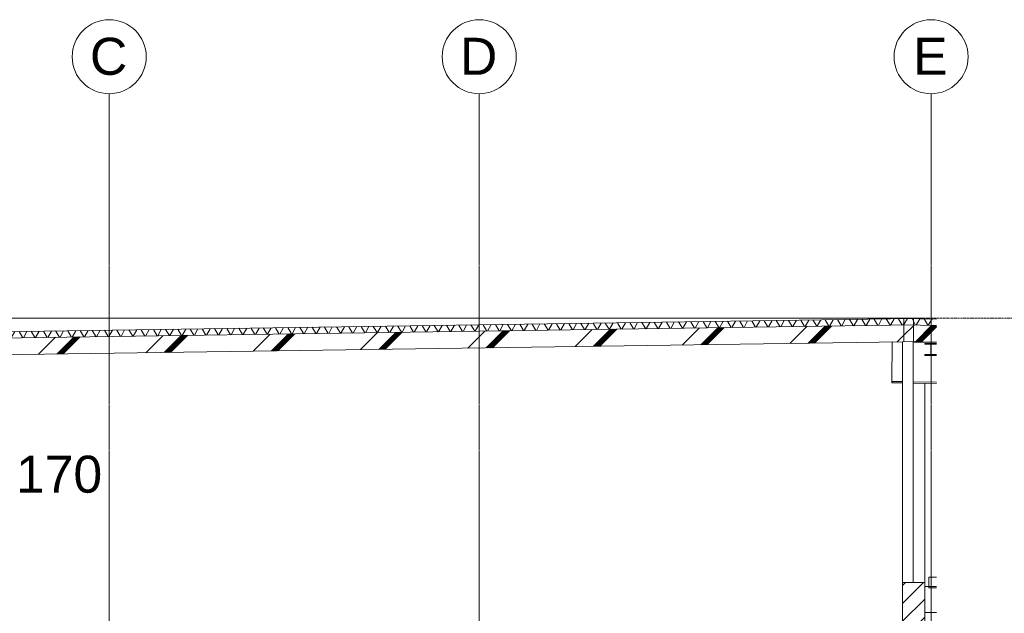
# Model space of a CAD drawing. Header units: millimetres. Extents: x 37681 to 219932, y -4585 to 8657.
# Tile 33 of 53: x 50787 to 60094, y 2608 to 8221. Entities that reach past the tile are written whole.
import ezdxf

# ---------------------------------------------------------------- set-up
doc = ezdxf.new("R2010")
doc.units = ezdxf.units.MM
doc.linetypes.add('ARC Grid Line', pattern=[22.225, 12.7, -3.175, 3.175, -3.175])
doc.linetypes.add('ARC Level Line', pattern=[32, 6, -5, 16, -5])
for name, color, linetype, lineweight in [('A--A23__Vloeren', 8, 'Continuous', 15), ('A--A2__Ruwbouw', 8, 'Continuous', 15), ('A--L$01A__Algemeen', 7, 'Continuous', 9), ('A--L$07A__Stramien', 1, 'Continuous', 13), ('A--L21__Buitenwanden', 3, 'Continuous', 9), ('A--L22__Binnenwanden', 2, 'Continuous', 9), ('A--L23__Vloeren', 3, 'Continuous', 9), ('A--L28__Hoofddraagconstructies', 3, 'Continuous', 9), ('A--L45__Plafondafwerkingen', 1, 'Continuous', 9), ('A--T$07A__Stramien', 1, 'Continuous', 13), ('A--TR9__AlgVoorz', 1, 'Continuous', 13)]:
    doc.layers.add(name, color=color, linetype=linetype, lineweight=lineweight)
doc.styles.add('Arial_1', font='arial.ttf', dxfattribs={"height": 350})
pattern_1 = [(45, (48887.76, 2980), (-500, 500), []), (45, (49057.76, 2980), (-500, 500), []), (45, (49067.76, 2980), (-500, 500), []), (45, (49077.76, 2980), (-500, 500), []), (45, (49087.76, 2980), (-500, 500), []), (45, (49097.76, 2980), (-500, 500), []), (45, (49107.76, 2980), (-500, 500), []), (45, (49117.76, 2980), (-500, 500), [])]

# ---------------------------------------------------------------- blocks, each defined once
blk = doc.blocks.new('28-11_ARC_staal_balk_IPE - IPE400-2063630-A')
at = {"layer": 'A--L28__Hoofddraagconstructies'}
for p, q in [((59029.7, 4800.5), (59035.3, 5173.5)), ((59035.3, 5173.5), (59131.4, 5172)), ((59231.4, 5170.5), (59453.2, 5167.1)), ((59029.5, 4787), (59029.7, 4800.5)), ((59029.5, 4787), (59131.4, 4785.5)), ((59029.7, 4800.5), (59131.4, 4799)), ((59231.4, 4797.5), (59453.2, 4794.1)), ((59231.4, 4784), (59453.2, 4780.6))]:
    blk.add_line(p, q, dxfattribs=at)
blk = doc.blocks.new('28_SFO_staal_balk_HEA - HEA 120-2063910-A')
at = {"layer": 'A--L28__Hoofddraagconstructies'}
for p, q in [((59453.2, 5160), (59341.4, 5160)), ((59341.4, 5160), (59341.4, 5152)), ((59341.4, 5152), (59398.9, 5152)), ((59398.9, 5152), (59398.9, 5054)), ((59403.9, 5054), (59403.9, 5152)), ((59403.9, 5152), (59453.2, 5152)), ((59398.9, 5054), (59341.4, 5054)), ((59341.4, 5054), (59341.4, 5046)), ((59341.4, 5046), (59453.2, 5046)), ((59453.2, 5054), (59403.9, 5054))]:
    blk.add_line(p, q, dxfattribs=at)
blk = doc.blocks.new('Grid - 3_5mm-18301-A')
at = {"layer": 'A--T$07A__Stramien'}
blk.add_circle((44060.4, 7871.1), 350, dxfattribs=at)

msp = doc.modelspace()

# ---------------------------------------------------------------- hatches: boundary and pattern name
at = {"layer": 'A--A23__Vloeren', "lineweight": 9}
h = msp.add_hatch(dxfattribs=at)
h.set_pattern_fill('FP_7', color=256, angle=240, style=0, pattern_type=2)
h.set_pattern_definition([(60.83, (48887.76, 2980), (-87.3177, 48.7403), []), (120.83, (48887.76, 2980), (-85.8692, -51.2493), [])])
h.paths.add_polyline_path([(44151.4, 5116.5), (59145.4, 5333.7), (59145.4, 5393.7), (44151.4, 5176.5)])
h.paths.add_polyline_path([(59236.4, 5393.7), (59236.4, 5395), (59190.9, 5394.3)])
h = msp.add_hatch(dxfattribs=at)
h.set_pattern_fill('FP_6', color=256, style=0, pattern_type=2)
h.set_pattern_definition(pattern_1)
h.paths.add_polyline_path([(44151.4, 4958.4), (59190.9, 5176.3), (59145.4, 5177), (59145.4, 5333.7), (44151.4, 5116.5)])
h = msp.add_hatch(dxfattribs=at)
h.set_pattern_fill('FP_8', color=256, angle=-120, style=0, pattern_type=2)
h.set_pattern_definition([(59.17, (48887.76, 2980), (-85.8692, 51.2493), []), (119.17, (48887.76, 2980), (-87.3177, -48.74025), [])])
h.paths.add_polyline_path([(59453.2, 5330.5), (59453.2, 5390.5), (59145.4, 5395), (59145.4, 5335)])
h = msp.add_hatch(dxfattribs=at)
h.set_pattern_fill('FP_6', color=256, style=0, pattern_type=2)
h.set_pattern_definition(pattern_1)
h.paths.add_polyline_path([(59453.2, 5172.5), (59453.2, 5330.5), (59145.4, 5335), (59145.4, 5177), (59385.4, 5173.5)])
at = {"layer": 'A--A2__Ruwbouw', "lineweight": 9}
h = msp.add_hatch(dxfattribs=at)
h.set_pattern_fill('FP_3', color=256, angle=225, style=0, pattern_type=2)
h.set_pattern_definition([(45, (48887.76, 2980), (-84.8528, 84.8528), [])])
h.paths.add_polyline_path([(59341.4, 0), (59341.4, 2900), (59131.4, 2900), (59131.4, 0), (59185.1, 0)])
h = msp.add_hatch(dxfattribs=at)
h.set_pattern_fill('FP_4', color=256, style=0, pattern_type=2)
h.set_pattern_definition([(0, (59206.4, 0), (0, 1200), [])])
h.paths.add_polyline_path([(59453.2, 2615), (59453.2, 2860), (59341.4, 2860), (59341.4, 2615)])

# ---------------------------------------------------------------- linework, layer by layer
at = {"layer": 'A--L$01A__Algemeen', "linetype": 'ARC Level Line', "lineweight": 13}
msp.add_line((39735.9, 5400), (62011, 5400), dxfattribs=at)
at = {"layer": 'A--L$07A__Stramien', "linetype": 'ARC Grid Line'}
for p, q in [((51632.9, -3588.7), (51632.9, 7521.1)), ((55130.4, -3588.7), (55130.4, 7521.1)), ((59401.4, -3588.7), (59401.4, 7521.1))]:
    msp.add_line(p, q, dxfattribs=at)
at = {"layer": 'A--L21__Buitenwanden'}
for p, q in [((59341.4, 5400), (44261.4, 5400)), ((59341.4, 5400), (59341.4, 5392.2)), ((59341.4, 4782.3), (59341.4, 2900)), ((59453.2, 2860), (59341.4, 2860))]:
    msp.add_line(p, q, dxfattribs=at)
at = {"layer": 'A--L22__Binnenwanden', "lineweight": 15}
for p, q in [((59231.4, 5176.9), (59131.4, 5175.5)), ((59131.4, 5175.5), (59131.4, 0)), ((59231.4, 2900), (59231.4, 5176.9)), ((59131.4, 2900), (59341.4, 2900)), ((59341.4, 0), (59341.4, 2900))]:
    msp.add_line(p, q, dxfattribs=at)
at = {"layer": 'A--L23__Vloeren', "lineweight": 15}
for p, q in [((59236.4, 5395), (44151.4, 5176.5)), ((59236.4, 5335), (44151.4, 5116.5)), ((59453.2, 5390.5), (59145.4, 5395)), ((59145.4, 5395), (59145.4, 5177)), ((59453.2, 5330.5), (59145.4, 5335)), ((59236.4, 5177), (59236.4, 5395)), ((44151.4, 4958.4), (59131.4, 5175.5)), ((59145.4, 5177), (59453.2, 5172.5)), ((59231.4, 5176.9), (59236.4, 5177))]:
    msp.add_line(p, q, dxfattribs=at)
at = {"layer": 'A--L45__Plafondafwerkingen'}
for p, q in [((59381.4, 2950), (59453.2, 2950)), ((59381.4, 2850), (59381.4, 2950)), ((59453.2, 2850), (59381.4, 2850))]:
    msp.add_line(p, q, dxfattribs=at)
at = {"layer": 'A--L45__Plafondafwerkingen', "lineweight": 15}
msp.add_line((59453.2, 2615), (59341.4, 2615), dxfattribs=at)

# ---------------------------------------------------------------- block references
at = {"layer": 'A--L28__Hoofddraagconstructies'}
for name in ['28-11_ARC_staal_balk_IPE - IPE400-2063630-A', '28_SFO_staal_balk_HEA - HEA 120-2063910-A']:
    msp.add_blockref(name, (0, 0), dxfattribs=at)
at = {"layer": 'A--T$07A__Stramien'}
for p in [(7572.5, 0), (11070, 0), (15341, 0)]:
    msp.add_blockref('Grid - 3_5mm-18301-A', p, dxfattribs=at)

# ---------------------------------------------------------------- texts
at = {"layer": 'A--T$07A__Stramien', "char_height": 350, "attachment_point": 1, "style": 'Arial_1'}
for s, insert, width in [('C', (51450.8, 8049.9), 432.911), ('D', (54948.3, 8049.9), 432.911), ('E', (59232.8, 8049.9), 400.844)]:
    msp.add_mtext(s, dxfattribs=dict(at, insert=insert, width=width))
at = {"layer": 'A--TR9__AlgVoorz', "insert": (50751, 4098), "char_height": 350, "width": 1010.126, "attachment_point": 1, "style": 'Arial_1'}
msp.add_mtext('170', dxfattribs=at)

doc.saveas('drawing.dxf')
